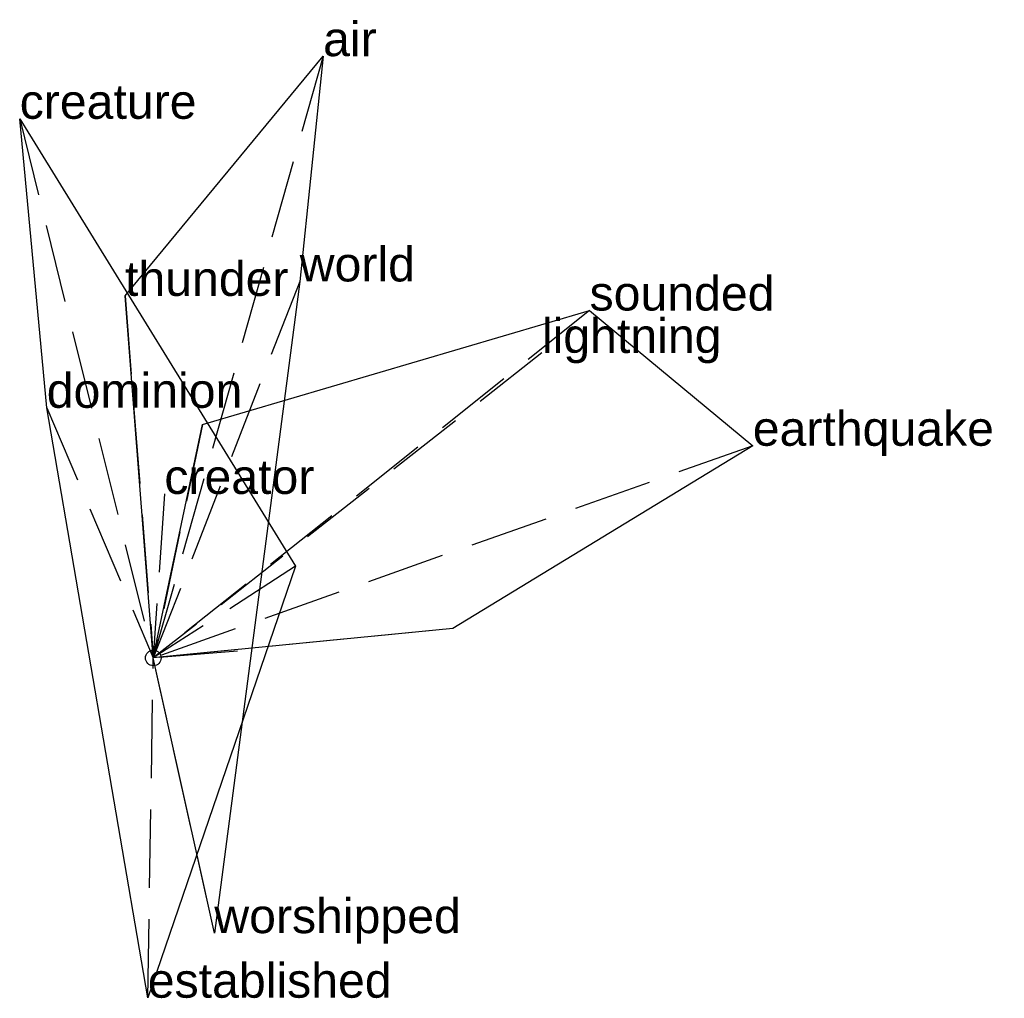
# Model space of a CAD drawing. Extents: x -0.43 to 2.71, y -1.09 to 2.04.
import ezdxf

# ---------------------------------------------------------------- set-up
doc = ezdxf.new("R2010")
doc.units = 0
doc.linetypes.add('DASHED2', pattern=[0.3, 0.25, -0.05])
for name, color, linetype in [('TEXT_nt', 1, 'CONTINUOUS'), ('TEXT_ot', 1, 'CONTINUOUS'), ('TEXT_q', 1, 'CONTINUOUS')]:
    doc.layers.add(name, color=color, linetype=linetype)
doc.styles.get("Standard").update_dxf_attribs({"font": 'arial.ttf'})

# ---------------------------------------------------------------- blocks, each defined once
blk = doc.blocks.new('ot-heaven')
at = {"layer": 'LINES_ot', "linetype": 'DASHED2'}
for p in [(0.5413, 1.9187), (0.4668, 1.2004), (-0.0901, 1.1544), (0.2686, 0.0214), (0, 0), (0.1946, -0.8776)]:
    blk.add_line(p, (0, 0), dxfattribs=at)
at = {"layer": 'ORIGIN_ot'}
blk.add_circle((0, 0), 0.025, dxfattribs=at)
at = {"layer": 'TEXT_ot'}
for s, p in [('air', (0.5413, 1.9187)), ('world', (0.4668, 1.2004)), ('thunder', (-0.0901, 1.1544)), ('worshipped', (0.1946, -0.8776))]:
    blk.add_text(s, height=0.11, dxfattribs=at).set_placement(p)
blk = doc.blocks.new('nt-heaven')
at = {"layer": 'LINES_nt', "linetype": 'DASHED2'}
for p in [(1.3908, 1.1077), (1.2389, 0.9723), (0.157, 0.7441), (1.9111, 0.6765), (0.955, 0.0939), (0, 0)]:
    blk.add_line(p, (0, 0), dxfattribs=at)
at = {"layer": 'ORIGIN_nt'}
blk.add_circle((0, 0), 0.025, dxfattribs=at)
at = {"layer": 'TEXT_nt'}
for s, p in [('sounded', (1.3908, 1.1077)), ('lightning', (1.2389, 0.9723)), ('earthquake', (1.9111, 0.6765))]:
    blk.add_text(s, height=0.11, dxfattribs=at).set_placement(p)
blk = doc.blocks.new('q-heaven')
at = {"layer": 'LINES_q', "linetype": 'DASHED2'}
for p in [(-0.4259, 1.719), (-0.3397, 0.7975), (0.0352, 0.5229), (0.4536, 0.2925), (-0.0176, -1.0834), (0, 0)]:
    blk.add_line(p, (0, 0), dxfattribs=at)
at = {"layer": 'ORIGIN_q'}
blk.add_circle((0, 0), 0.025, dxfattribs=at)
at = {"layer": 'TEXT_q'}
for s, p in [('creature', (-0.4259, 1.719)), ('dominion', (-0.3397, 0.7975)), ('creator', (0.0352, 0.5229)), ('established', (-0.0176, -1.0834))]:
    blk.add_text(s, height=0.11, dxfattribs=at).set_placement(p)

msp = doc.modelspace()

# ---------------------------------------------------------------- linework, layer by layer
at = {"layer": 'OUTLINE_nt', "linetype": 'CONTINUOUS'}
msp.add_polyline3d([(0, 0, 0), (0.157, 0.7441, 0), (1.3908, 1.1077, 0), (1.9111, 0.6765, 0), (0.955, 0.0939, 0), (0, 0, 0)], close=True, dxfattribs=at)
at = {"layer": 'OUTLINE_ot', "linetype": 'CONTINUOUS'}
msp.add_polyline3d([(0.1946, -0.8776, 0), (0, 0, 0), (-0.0901, 1.1544, 0), (0.5413, 1.9187, 0), (0.4668, 1.2004, 0), (0.1946, -0.8776, 0)], close=True, dxfattribs=at)
at = {"layer": 'OUTLINE_q', "linetype": 'CONTINUOUS'}
msp.add_polyline3d([(-0.0176, -1.0834, 0), (-0.3397, 0.7975, 0), (-0.4259, 1.719, 0), (0.4536, 0.2925, 0), (-0.0176, -1.0834, 0)], close=True, dxfattribs=at)

# ---------------------------------------------------------------- block references
for name in ['ot-heaven', 'q-heaven', 'nt-heaven']:
    msp.add_blockref(name, (0, 0))

doc.saveas('drawing.dxf')
